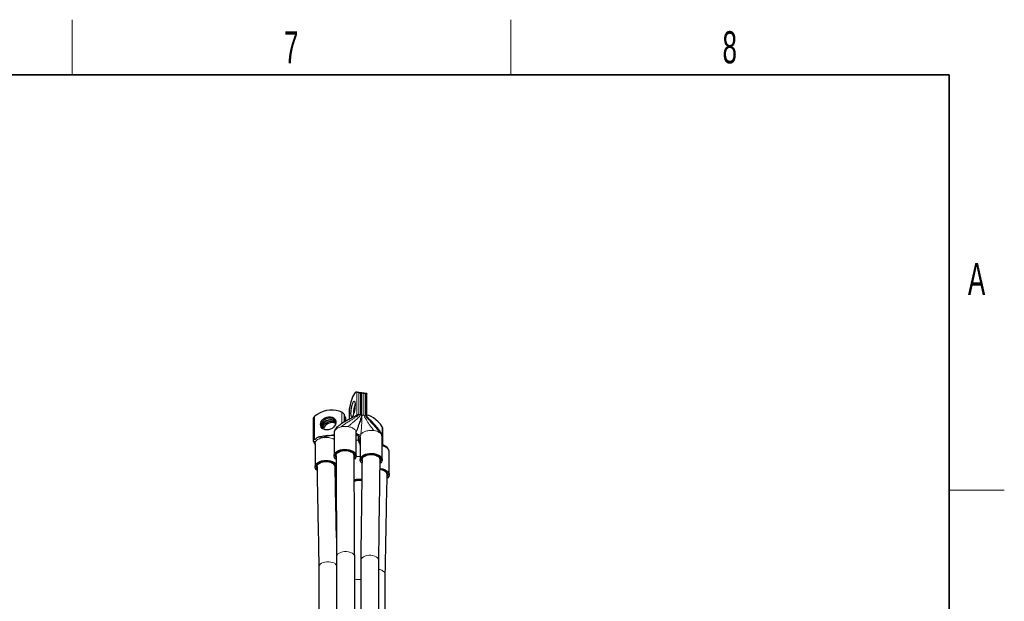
# Model space of a CAD drawing. Header units: millimetres. Extents: x 5 to 418, y 2 to 292.
# Tile 31 of 31: x 307 to 414, y 225 to 288. Entities that reach past the tile are written whole.
import ezdxf

# ---------------------------------------------------------------- set-up
doc = ezdxf.new("R2010")
doc.units = ezdxf.units.MM
doc.layers.add('SLD-0', color=7, linetype='Continuous')
doc.styles.add('SLDTEXTSTYLE0', font='TXT', dxfattribs={"width": 0.605})

msp = doc.modelspace()

# ---------------------------------------------------------------- linework, layer by layer
at = {"color": 7, "linetype": 'Continuous', "lineweight": 25}
for p, q in [((344.0152, 247.8486), (343.4614, 247.9343)), ((343.7176, 247.8676), (343.9022, 247.8391)), ((344.0373, 247.8428), (344.0152, 247.8486)), ((344.569, 247.763), (344.0414, 247.8446)), ((344.0438, 245.3741), (344.0438, 247.8382)), ((344.456, 247.7534), (344.2714, 247.7819)), ((344.569, 247.763), (344.5911, 247.7572)), ((344.5976, 245.2884), (344.5976, 247.7525)), ((342.1023, 245.52), (342.1517, 245.4134)), ((342.6787, 246.1468), (342.6787, 244.9729)), ((342.6852, 246.2086), (342.682, 246.1467)), ((343.1363, 245.5694), (343.1369, 245.5205)), ((343.1376, 245.5692), (343.1381, 245.524)), ((338.7472, 245.0369), (338.7472, 242.6721)), ((342.1582, 244.6901), (342.1582, 245.3912)), ((342.3001, 245.0937), (342.2506, 245.2003)), ((342.3066, 244.7728), (342.3066, 245.0715)), ((339.6154, 244.2444), (339.6359, 244.0918)), ((339.6157, 244.2436), (339.6362, 244.0914)), ((339.6898, 244.0841), (339.6932, 244.0209)), ((341.0215, 243.5071), (341.0215, 241.003)), ((341.024, 243.5069), (341.0217, 243.4926)), ((341.3928, 244.1536), (341.3026, 244.0784)), ((343.4215, 241.003), (343.4215, 243.5071)), ((346.3289, 242.1996), (346.3289, 243.9615)), ((338.7669, 242.5652), (338.8458, 242.4145)), ((338.8956, 242.3542), (338.9304, 242.225)), ((338.9473, 242.3097), (338.9473, 239.8056)), ((340.9565, 243.2395), (340.8839, 243.239)), ((343.6305, 243.1914), (343.6305, 242.7396)), ((343.8549, 243.0688), (343.8549, 240.5647)), ((346.2549, 240.5647), (346.2549, 243.0688)), ((343.1207, 241.2375), (343.0956, 241.3388)), ((347.0082, 241.4333), (347.0093, 241.4476)), ((347.0141, 238.9291), (347.0141, 241.4331)), ((346.7132, 239.1636), (346.6882, 239.2649)), ((341.154, 238.759), (341.2529, 238.7422)), ((341.1552, 238.8476), (341.2531, 238.8332)), ((341.29, 229.9968), (341.29, 212.675)), ((343.2634, 213.8142), (343.2634, 229.9968)), ((343.9174, 229.5904), (343.9174, 214.1917)), ((345.8907, 215.3309), (345.8907, 229.5904)), ((339.3667, 228.8865), (339.3667, 211.5647)), ((346.5947, 222.5962), (346.5947, 228.0737))]:
    msp.add_line(p, q, dxfattribs=at)
at = {"color": 7, "linetype": 'Continuous', "lineweight": 18}
for p, q in [((343.4835, 247.9285), (343.4835, 245.4312)), ((343.7176, 245.5092), (343.7176, 247.8676)), ((343.9022, 247.8391), (343.9022, 245.4806)), ((344.2714, 245.4235), (344.2714, 247.7819)), ((344.456, 247.7534), (344.456, 245.395)), ((341.8682, 245.7369), (341.8682, 244.5112)), ((342.1023, 244.6589), (342.1023, 245.52)), ((342.6852, 244.9763), (342.6852, 246.2086)), ((338.8888, 242.7787), (338.8888, 245.276)), ((342.1517, 245.4134), (342.1517, 244.6864)), ((342.2506, 244.7416), (342.2506, 245.2003)), ((342.3001, 245.0937), (342.3001, 244.7692)), ((343.4708, 245.4037), (343.4835, 245.4312)), ((343.6549, 245.5127), (343.7176, 245.5092)), ((343.7176, 245.5092), (343.9022, 245.4806)), ((344.2714, 245.4235), (344.456, 245.395)), ((344.456, 245.395), (344.5133, 245.3799)), ((341.0452, 243.644), (341.024, 243.5069)), ((341.0559, 243.6543), (341.0452, 243.644)), ((341.867, 244.1689), (341.7914, 244.1538)), ((345.9874, 243.5048), (345.9351, 243.5397)), ((346.2729, 244.1338), (346.2729, 242.226)), ((338.8888, 242.7787), (338.9622, 242.79)), ((339.027, 242.5579), (339.0008, 242.5143)), ((341.0215, 242.8796), (340.9025, 242.848)), ((340.9629, 242.8178), (340.9025, 242.848)), ((341.0215, 242.7763), (340.9629, 242.8178)), ((343.6865, 242.8176), (343.6865, 243.15)), ((343.6865, 242.8176), (343.8216, 242.8956)), ((343.8216, 243.0478), (343.8216, 242.8956)), ((343.8216, 242.8956), (343.8729, 242.9167)), ((343.8785, 243.2057), (343.8761, 243.0687))]:
    msp.add_line(p, q, dxfattribs=at)
at = {"color": 7, "linetype": 'Continuous', "lineweight": 25, "flags": 128}
for points in [[(343.4835, 247.9285), (343.4045, 247.9289), (343.3184, 247.8747), (343.2269, 247.767), (343.1322, 247.6082), (343.0365, 247.4019), (342.9419, 247.1528), (342.8504, 246.8665), (342.7642, 246.5494), (342.6852, 246.2086)], [(342.8601, 245.6121), (342.8661, 245.7884), (342.8839, 245.9811), (342.9125, 246.1801), (342.9504, 246.3745), (342.9955, 246.5538), (343.0454, 246.7084), (343.0974, 246.83), (343.1487, 246.9119), (343.1965, 246.9499), (343.2383, 246.9418), (343.2718, 246.888), (343.2952, 246.7916), (343.3072, 246.6576), (343.3072, 246.4932), (343.2952, 246.3075), (343.2718, 246.1103), (343.2383, 245.9123), (343.1965, 245.7242), (343.1487, 245.5561), (343.0974, 245.417), (343.0454, 245.3146), (342.9955, 245.2542), (342.9504, 245.2392), (342.9125, 245.2703), (342.8839, 245.3459), (342.8661, 245.462), (342.8601, 245.6121)], [(341.8682, 245.7369), (341.5734, 245.8619), (341.2517, 245.9436), (340.9104, 245.9801), (340.5572, 245.9706), (340.1999, 245.9154), (339.8466, 245.8156), (339.5053, 245.6735), (339.1836, 245.4923), (338.8888, 245.276)], [(339.5414, 244.4038), (339.5639, 244.5705), (339.6304, 244.7352), (339.7372, 244.889), (339.8786, 245.0237), (340.0469, 245.1318), (340.2332, 245.2078), (340.4272, 245.2473), (340.6186, 245.2484), (340.7971, 245.2109), (340.953, 245.1369), (341.0779, 245.0304), (341.1652, 244.8971), (341.21, 244.7441), (341.21, 244.5798), (341.1652, 244.413), (341.0779, 244.2527), (340.953, 244.1075), (340.7971, 243.9852), (340.6186, 243.8925), (340.4272, 243.8344), (340.2332, 243.8139), (340.0469, 243.8323), (339.8786, 243.8884), (339.7372, 243.9793), (339.6304, 244.1), (339.5639, 244.2441), (339.5414, 244.4038)], [(341.1951, 244.8154), (341.152, 244.8709), (341.027, 244.9775), (340.8711, 245.0515), (340.6926, 245.0889), (340.5012, 245.0879), (340.3072, 245.0483), (340.121, 244.9724), (339.9526, 244.8642), (339.8113, 244.7295), (339.7044, 244.5757), (339.638, 244.4111), (339.6154, 244.2444)], [(341.1952, 244.815), (341.1523, 244.8702), (341.0274, 244.9767), (340.8715, 245.0507), (340.693, 245.0882), (340.5016, 245.0871), (340.3075, 245.0476), (340.1213, 244.9716), (339.953, 244.8634), (339.8116, 244.7288), (339.7048, 244.575), (339.6383, 244.4103), (339.6157, 244.2436)], [(341.2123, 244.726), (341.1014, 244.8172), (340.9455, 244.8912), (340.767, 244.9287), (340.5756, 244.9276), (340.3815, 244.8881), (340.1953, 244.8121), (340.027, 244.704), (339.8856, 244.5693), (339.7788, 244.4155), (339.7123, 244.2508), (339.6898, 244.0841)], [(339.6932, 244.0209), (339.6954, 244.1672), (339.7403, 244.334), (339.8275, 244.4943), (339.9524, 244.6395), (340.1083, 244.7618), (340.2868, 244.8544), (340.4782, 244.9126), (340.6723, 244.933), (340.8585, 244.9147), (341.0268, 244.8586), (341.1682, 244.7677), (341.2123, 244.726)], [(339.7647, 243.9572), (339.7695, 244.0077), (339.8143, 244.1745), (339.9015, 244.3348), (340.0265, 244.48), (340.1824, 244.6023), (340.3608, 244.695), (340.5523, 244.7531), (340.7463, 244.7736), (340.9325, 244.7552), (341.1008, 244.6991), (341.2148, 244.6303)], [(339.765, 243.9569), (339.7698, 244.007), (339.8146, 244.1738), (339.9019, 244.3341), (340.0268, 244.4793), (340.1827, 244.6015), (340.3612, 244.6942), (340.5526, 244.7524), (340.7466, 244.7728), (340.9328, 244.7545), (341.1012, 244.6984), (341.2148, 244.6298)], [(346.2729, 244.1338), (346.0571, 244.4291), (345.8216, 244.6964), (345.5718, 244.93), (345.3132, 245.1244), (345.0516, 245.2754), (344.793, 245.3796), (344.5976, 245.4266)], [(341.2258, 240.6163), (341.1674, 240.672), (341.0735, 240.8012), (341.0267, 240.9388), (341.0287, 241.0789), (341.0796, 241.216), (341.1772, 241.3443), (341.3176, 241.4587), (341.495, 241.5544), (341.7021, 241.6275), (341.9305, 241.6751), (342.1708, 241.6951), (342.4132, 241.6869), (342.6477, 241.6506), (342.8648, 241.5878), (343.0556, 241.5011), (343.2122, 241.3939), (343.3282, 241.2708), (343.3989, 241.1367), (343.4214, 240.9972), (343.3948, 240.8578), (343.3202, 240.7245), (343.2258, 240.6239)], [(341.2158, 240.8288), (341.1981, 240.8674), (341.1715, 240.9975), (341.194, 241.128), (341.2646, 241.2526), (341.3799, 241.3655), (341.5345, 241.4614), (341.7213, 241.536), (341.9315, 241.5856), (342.1552, 241.608), (342.382, 241.602), (342.6013, 241.5681), (342.8029, 241.5078), (342.9772, 241.4238), (343.1163, 241.3202), (343.2135, 241.2017), (343.2643, 241.074), (343.2663, 240.9429), (343.2195, 240.8147), (343.2138, 240.8048)], [(341.2348, 241.0035), (341.241, 241.0668), (341.2902, 241.1911), (341.3861, 241.3061), (341.5238, 241.4058), (341.6965, 241.4853), (341.8956, 241.5406), (342.111, 241.569), (342.332, 241.569), (342.5474, 241.5406), (342.7464, 241.4853), (342.9192, 241.4058)], [(341.3474, 241.3388), (341.3249, 241.2604), (341.3223, 241.2375)], [(344.0514, 240.1848), (343.9482, 240.2969), (343.8774, 240.431), (343.8549, 240.5706), (343.8815, 240.7099), (343.9562, 240.8433), (344.0758, 240.9653), (344.2355, 241.0708), (344.4287, 241.1557), (344.6476, 241.2164), (344.8832, 241.2504), (345.1258, 241.2563), (345.3655, 241.2339)], [(345.3655, 241.2339), (345.5924, 241.1841), (345.7974, 241.1089), (345.9719, 241.0115), (346.109, 240.8958), (346.2028, 240.7665), (346.2497, 240.629), (346.2476, 240.4888), (346.1968, 240.3518), (346.0991, 240.2234), (346.0478, 240.1757)], [(338.9882, 239.6263), (338.9494, 239.7647), (338.9597, 239.9047), (339.0185, 240.0407), (339.1236, 240.1671), (339.2706, 240.2786), (339.4535, 240.3708), (339.6648, 240.4399), (339.8958, 240.483), (340.1372, 240.4983), (340.3789, 240.4853), (340.6112, 240.4445), (340.8245, 240.3775), (341.01, 240.2871), (341.1603, 240.177), (341.2594, 240.0659)], [(339.157, 239.6041), (339.1331, 239.6487), (339.0984, 239.7783), (339.1127, 239.9091), (339.1754, 240.0351), (339.2836, 240.1503), (339.4321, 240.2494), (339.6141, 240.3278), (339.821, 240.3818), (340.0432, 240.4088), (340.2702, 240.4076), (340.4915, 240.3783), (340.6967, 240.3222), (340.8762, 240.2419), (341.0217, 240.1412), (341.1262, 240.0249), (341.185, 239.8983), (341.1952, 239.7673), (341.1565, 239.6382), (341.1514, 239.6283)], [(339.1607, 239.8026), (339.1668, 239.8694), (339.216, 239.9937), (339.3119, 240.1087), (339.4496, 240.2084), (339.6224, 240.2879), (339.8214, 240.3432), (340.0368, 240.3716), (340.2578, 240.3716), (340.4732, 240.3432), (340.6722, 240.2879), (340.845, 240.2084)], [(344.0465, 240.3957), (344.0121, 240.4938), (344.01, 240.6248), (344.0568, 240.7531), (344.1503, 240.8725), (344.2861, 240.9776), (344.4578, 241.0634), (344.6574, 241.1258), (344.8757, 241.162), (345.1022, 241.1703), (345.3266, 241.1502)], [(344.0682, 240.5686), (344.0744, 240.6285), (344.1236, 240.7529), (344.2194, 240.8678), (344.3572, 240.9675), (344.5299, 241.047), (344.729, 241.1024), (344.9444, 241.1307), (345.1653, 241.1307), (345.3807, 241.1024), (345.5798, 241.047), (345.7525, 240.9675)], [(344.1807, 240.9006), (344.1735, 240.8819), (344.1557, 240.7992)], [(345.3266, 241.1502), (345.5383, 241.1028), (345.7274, 241.0302), (345.885, 240.9359), (346.0038, 240.8242), (346.0782, 240.7004), (346.1048, 240.5702), (346.0823, 240.4398), (346.0459, 240.3645)], [(345.954, 240.7992), (345.9454, 240.8522), (345.929, 240.9006)], [(339.1674, 239.4057), (339.0744, 239.4953), (338.9882, 239.6263)], [(339.2732, 240.1414), (339.2659, 240.1228), (339.2481, 240.0401)], [(341.0465, 240.0401), (341.0378, 240.0931), (341.0214, 240.1414)], [(341.2639, 239.5519), (341.2291, 239.5058), (341.1475, 239.4228)], [(346.0305, 239.5222), (346.1223, 239.5085), (346.3308, 239.4567), (346.5152, 239.3803), (346.6669, 239.2827), (346.7786, 239.1686), (346.8453, 239.0433), (346.8637, 238.9126), (346.833, 238.7828), (346.8161, 238.7479)], [(346.0318, 239.6103), (346.0853, 239.6039), (346.3151, 239.5585), (346.5243, 239.4874), (346.7045, 239.3935), (346.8482, 239.2805), (346.9496, 239.1531), (347.0045, 239.0166), (347.0106, 238.8765), (346.9678, 238.7385), (346.8777, 238.6083), (346.8126, 238.5449)], [(341.16, 238.7204), (341.2324, 238.7076), (341.2529, 238.7033)]]:
    msp.add_lwpolyline(points, dxfattribs=at)
at = {"color": 7, "linetype": 'Continuous', "lineweight": 18, "flags": 128}
for points in [[(341.29, 229.9968), (341.2962, 230.0606), (341.3454, 230.185), (341.4413, 230.2999), (341.579, 230.3996), (341.7518, 230.4791), (341.9508, 230.5345), (342.1662, 230.5629), (342.3872, 230.5629), (342.6026, 230.5345), (342.8016, 230.4791), (342.9744, 230.3996)], [(339.3667, 228.8865), (339.3729, 228.9503), (339.4221, 229.0747), (339.5179, 229.1896), (339.6557, 229.2893), (339.8284, 229.3688), (340.0275, 229.4242), (340.2429, 229.4525), (340.4638, 229.4525), (340.6792, 229.4242), (340.8783, 229.3688), (341.051, 229.2893)], [(343.9174, 229.5904), (343.9236, 229.6542), (343.9727, 229.7786), (344.0686, 229.8935), (344.2063, 229.9932), (344.3791, 230.0727), (344.5781, 230.1281), (344.7935, 230.1565), (345.0145, 230.1565), (345.2299, 230.1281), (345.429, 230.0727), (345.6017, 229.9932)]]:
    msp.add_lwpolyline(points, dxfattribs=at)
at = {"color": 7, "linetype": 'Continuous', "lineweight": 25}
for centre, radius, start, end in [((346.6682, 245.539), 3.532, 162.049084, 179.506655), ((346.6736, 245.5383), 3.5361, 162.122902, 179.499786), ((340.794, 243.6382), 0.9767, 65.409315, 164.387608), ((342.7254, 240.9618), 0.4844, 4.719078, 66.419806), ((340.6502, 239.7633), 0.4858, 5.301393, 66.364466), ((345.5599, 240.5248), 0.4828, 4.066414, 66.481273), ((345.8749, 238.1618), 1.3321, 61.441431, 83.318901), ((346.3194, 238.8895), 0.4824, 3.875501, 66.49914), ((343.7409, 236.6126), 1.7261, 79.850574, 107.88274), ((343.7412, 236.4154), 2.0093, 81.288666, 105.240399), ((343.7403, 236.7023), 1.6003, 79.031249, 109.231744)]:
    msp.add_arc(centre, radius, start, end, dxfattribs=at)
at = {"color": 7, "linetype": 'Continuous', "lineweight": 18}
for centre, radius, start, end in [((341.5013, 243.4833), 0.4836, 149.605192, 160.597885), ((340.1336, 241.0621), 1.9395, 96.616907, 100.969171), ((344.3347, 243.0451), 0.4836, 149.605192, 160.597885), ((346.0964, 240.9441), 1.1308, 56.88414, 63.121237), ((342.7803, 229.9553), 0.4849, 4.919312, 66.400829), ((345.4076, 229.5489), 0.4849, 4.919312, 66.400829), ((340.7758, 228.7558), 0.6003, 31.065539, 62.709732), ((345.6791, 227.3312), 1.3055, 61.314874, 80.671203), ((346.1116, 228.0321), 0.4849, 4.919312, 66.400829), ((343.6853, 225.8843), 1.6491, 81.90992, 104.823691)]:
    msp.add_arc(centre, radius, start, end, dxfattribs=at)
at = {"color": 7, "linetype": 'Continuous', "lineweight": 25}
for points, knots in [([(343.7176, 247.8676), (343.7006, 247.8705), (343.6666, 247.8764), (343.6113, 247.8895), (343.5537, 247.9054), (343.5063, 247.9205), (343.4906, 247.926), (343.4835, 247.9285)], [0, 0, 0, 0, 0.14705986, 0.2933771, 0.5019879, 0.77774161, 1, 1, 1, 1]), ([(344.0405, 247.8383), (344.0414, 247.8375), (344.0453, 247.8342), (344.0222, 247.8306), (343.9797, 247.8306), (343.9394, 247.8337), (343.9126, 247.8376), (343.9022, 247.8391)], [0, 0, 0, 0, 0.11332387, 0.48571743, 0.70575634, 0.88528062, 1, 1, 1, 1]), ([(344.2714, 247.7819), (344.2544, 247.7849), (344.2204, 247.7907), (344.1651, 247.8038), (344.1075, 247.8198), (344.0601, 247.8348), (344.0444, 247.8404), (344.0373, 247.8428)], [0, 0, 0, 0, 0.14705986, 0.2933771, 0.5019879, 0.77774161, 1, 1, 1, 1]), ([(344.5943, 247.7526), (344.5952, 247.7518), (344.5991, 247.7485), (344.576, 247.745), (344.5335, 247.7449), (344.4932, 247.7481), (344.4664, 247.7519), (344.456, 247.7534)], [0, 0, 0, 0, 0.11332387, 0.48571743, 0.70575634, 0.88528062, 1, 1, 1, 1]), ([(342.1023, 245.52), (342.0964, 245.5305), (342.0848, 245.5516), (342.0496, 245.5948), (341.9975, 245.6474), (341.9328, 245.6997), (341.8881, 245.7254), (341.8682, 245.7369)], [0, 0, 0, 0, 0.14705986, 0.2933771, 0.5019879, 0.77774161, 1, 1, 1, 1]), ([(338.8888, 245.276), (338.8654, 245.2539), (338.8161, 245.2075), (338.7703, 245.1304), (338.7487, 245.07), (338.7487, 245.0454), (338.7486, 245.0369)], [0, 0, 0, 0, 0.32289118, 0.67844273, 0.88853007, 1, 1, 1, 1]), ([(343.4712, 245.4041), (343.4656, 245.3994), (343.4388, 245.3772), (343.3448, 245.324), (343.2027, 245.245), (343.0067, 245.1424), (342.7595, 245.0156), (342.4406, 244.8503), (342.066, 244.6409), (341.6957, 244.4197), (341.4832, 244.2331), (341.3928, 244.1536)], [0, 0, 0, 0, 0.01343786, 0.06321828, 0.13895749, 0.22000593, 0.33183948, 0.47828904, 0.65618368, 0.85361558, 1, 1, 1, 1]), ([(342.1568, 245.3912), (342.1572, 245.393), (342.1585, 245.398), (342.1544, 245.4074), (342.1517, 245.4134)], [0, 0, 0, 0, 0.35367011, 1, 1, 1, 1]), ([(342.2506, 245.2003), (342.2448, 245.2108), (342.2332, 245.2318), (342.2004, 245.2726), (342.1732, 245.299), (342.1582, 245.3135)], [0, 0, 0, 0, 0.31226024, 0.62294361, 1, 1, 1, 1]), ([(342.3052, 245.0715), (342.3056, 245.0733), (342.3069, 245.0783), (342.3028, 245.0877), (342.3001, 245.0937)], [0, 0, 0, 0, 0.35367011, 1, 1, 1, 1]), ([(343.471, 245.4042), (343.4723, 245.4057), (343.4766, 245.4108), (343.4819, 245.4199), (343.483, 245.4276), (343.4835, 245.4312)], [0, 0, 0, 0, 0.18919751, 0.62744082, 1, 1, 1, 1]), ([(343.9143, 244.9444), (343.9108, 244.9345), (343.8751, 244.8334), (343.7986, 244.6356), (343.6843, 244.3268), (343.5704, 244.0147), (343.5048, 243.7975), (343.4761, 243.7023)], [0, 0, 0, 0, 0.02370106, 0.24146448, 0.48173585, 0.77287102, 1, 1, 1, 1]), ([(343.8904, 244.8785), (343.9277, 244.9825), (343.9779, 245.1228), (344.0325, 245.2924), (344.0404, 245.3559), (344.0435, 245.381)], [0, 0, 0, 0, 0.6342635, 0.85571797, 1, 1, 1, 1]), ([(346.2548, 243.0661), (346.2425, 243.1534), (346.215, 243.3495), (346.0497, 243.6354), (345.8388, 243.9285), (345.5052, 244.3206), (345.1461, 244.6926), (344.8288, 245.0166), (344.6809, 245.1759), (344.6204, 245.2492), (344.6026, 245.2776), (344.5976, 245.2893), (344.5974, 245.2933), (344.5973, 245.2953)], [0, 0, 0, 0, 0.09710089, 0.21814688, 0.35087447, 0.48326181, 0.75937746, 0.89445869, 0.95760833, 0.98200225, 0.9915246, 0.99579728, 1, 1, 1, 1]), ([(341.0413, 243.6574), (341.041, 243.6563), (341.0403, 243.6544), (341.039, 243.65), (341.0377, 243.6447), (341.0357, 243.6361), (341.033, 243.6233), (341.0245, 243.5778), (341.0229, 243.5429), (341.0216, 243.5129)], [0, 0, 0, 0, 0.03200292, 0.06262545, 0.09444947, 0.12959918, 0.21479619, 0.32399567, 1, 1, 1, 1]), ([(341.1349, 243.8333), (341.134, 243.8319), (341.12, 243.8106), (341.0982, 243.7717), (341.0733, 243.7262), (341.0584, 243.6965), (341.0506, 243.6799), (341.0447, 243.6664), (341.0424, 243.6603), (341.0413, 243.6574)], [0, 0, 0, 0, 0.02724711, 0.41647954, 0.69291496, 0.79145651, 0.86969252, 0.93611775, 1, 1, 1, 1]), ([(341.0842, 243.728), (341.1138, 243.8006), (341.1787, 243.9595), (341.3809, 244.1596), (341.5403, 244.296), (341.638, 244.3594), (341.6453, 244.3642)], [0, 0, 0, 0, 0.27212809, 0.59605464, 0.96981394, 1, 1, 1, 1]), ([(343.4213, 243.4963), (343.4213, 243.4957), (343.4212, 243.4947), (343.4228, 243.503), (343.4254, 243.5151), (343.4294, 243.5326), (343.4326, 243.5453), (343.4343, 243.5521)], [0, 0, 0, 0, 0.29117849, 0.47604766, 0.63870863, 0.80479021, 1, 1, 1, 1]), ([(346.3272, 243.9616), (346.3277, 243.966), (346.3315, 243.9995), (346.3136, 244.0615), (346.2855, 244.1115), (346.2729, 244.1338)], [0, 0, 0, 0, 0.07588714, 0.5875766, 1, 1, 1, 1]), ([(338.7472, 242.6739), (338.7473, 242.6674), (338.7474, 242.6538), (338.749, 242.6298), (338.755, 242.5917), (338.7618, 242.5765), (338.7669, 242.5652)], [0, 0, 0, 0, 0.0736104, 0.15643678, 0.36919158, 1, 1, 1, 1]), ([(338.7572, 242.5952), (338.7587, 242.5873), (338.7612, 242.5738), (338.7648, 242.5711), (338.7663, 242.5699)], [0, 0, 0, 0, 0.58352758, 1, 1, 1, 1]), ([(338.9505, 242.2931), (338.9371, 242.3081), (338.9113, 242.3369), (338.874, 242.3743), (338.8527, 242.4066), (338.8461, 242.4167)], [0, 0, 0, 0, 0.42998965, 0.823025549, 1, 1, 1, 1]), ([(338.9021, 242.3239), (338.9035, 242.3129), (338.9067, 242.2872), (338.9173, 242.2565), (338.9255, 242.2381), (338.9269, 242.2348)], [0, 0, 0, 0, 0.38320344, 0.8914381, 1, 1, 1, 1]), ([(338.905, 242.7488), (338.9191, 242.757), (338.9532, 242.7769), (339.0231, 242.8501), (339.1264, 242.9301), (339.2044, 242.9962), (339.2696, 243.0122), (339.2727, 243.0129)], [0, 0, 0, 0, 0.16457881, 0.3975676, 0.66852511, 0.98408257, 1, 1, 1, 1]), ([(340.3646, 243.1934), (340.3384, 243.1906), (340.1171, 243.167), (339.8027, 243.1168), (339.4888, 243.0612), (339.3412, 243.0329), (339.2904, 243.0191), (339.2713, 243.0139)], [0, 0, 0, 0, 0.069801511, 0.588382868, 0.843082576, 0.940899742, 1, 1, 1, 1]), ([(339.9101, 242.9888), (339.9696, 243.0315), (340.0998, 243.1251), (340.3121, 243.1894), (340.5558, 243.232), (340.7965, 243.2441), (340.9542, 243.2382), (341.0215, 243.2356)], [0, 0, 0, 0, 0.149930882, 0.328400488, 0.534325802, 0.801415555, 1, 1, 1, 1]), ([(343.4215, 243.3512), (343.4355, 243.3388), (343.5232, 243.2611), (343.6628, 243.17), (343.7852, 243.0777), (343.8458, 243.0265), (343.8506, 243.0283), (343.8527, 243.0291)], [0, 0, 0, 0, 0.06056954, 0.37810381, 0.61105006, 0.83919596, 1, 1, 1, 1]), ([(343.6305, 242.7393), (343.6316, 242.7285), (343.6368, 242.6784), (343.7146, 242.5473), (343.7966, 242.4424), (343.8549, 242.368)], [0, 0, 0, 0, 0.074089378, 0.342398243, 1, 1, 1, 1]), ([(346.8147, 241.923), (346.8096, 241.9272), (346.7699, 241.96), (346.6375, 242.0362), (346.4655, 242.1375), (346.3203, 242.2042), (346.2729, 242.226)], [0, 0, 0, 0, 0.03206322, 0.25118713, 0.75553921, 1, 1, 1, 1]), ([(346.7142, 241.8912), (346.7448, 241.9047), (346.805, 241.9312), (346.8091, 241.9244), (346.8111, 241.921)], [0, 0, 0, 0, 0.50692802, 1, 1, 1, 1]), ([(347.014, 241.4475), (347.0136, 241.4635), (347.0127, 241.496), (347.003, 241.5584), (346.9865, 241.6264), (346.9533, 241.7259), (346.8945, 241.8319), (346.8392, 241.895), (346.8146, 241.9231)], [0, 0, 0, 0, 0.09673371, 0.19688544, 0.31059593, 0.44396675, 0.75259804, 1, 1, 1, 1]), ([(341.2348, 241.0036), (341.2451, 239.0763), (341.2581, 236.652), (341.2762, 232.9854), (341.2843, 231.2437), (341.29, 229.9995)], [0, 0, 0, 0, 0.52546736, 0.66099293, 1, 1, 1, 1]), ([(343.2634, 229.9945), (343.2566, 231.2382), (343.2473, 232.9791), (343.2285, 236.6497), (343.2172, 239.0747), (343.2081, 241.0021)], [0, 0, 0, 0, 0.33915564, 0.47475089, 1, 1, 1, 1]), ([(344.0682, 240.5688), (344.0445, 238.6354), (343.9997, 234.9792), (343.9438, 231.3224), (343.9175, 229.5993)], [0, 0, 0, 0, 0.52879146, 1, 1, 1, 1]), ([(345.8906, 229.583), (345.9117, 231.3087), (345.9563, 234.9672), (346.012, 238.6263), (346.0415, 240.5594)], [0, 0, 0, 0, 0.47171499, 1, 1, 1, 1]), ([(339.1607, 239.8026), (339.1917, 238.1551), (339.2604, 234.514), (339.3291, 230.8755), (339.3667, 228.8834)], [0, 0, 0, 0, 0.452480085, 1, 1, 1, 1]), ([(341.2804, 232.0497), (341.2692, 232.6437), (341.2204, 235.2311), (341.1716, 237.8166), (341.134, 239.8086)], [0, 0, 0, 0, 0.22957031, 1, 1, 1, 1]), ([(346.5946, 228.0674), (346.6092, 228.8519), (346.6282, 229.8716), (346.6599, 231.5609), (346.7134, 234.397), (346.7635, 236.9944), (346.8007, 238.9224)], [0, 0, 0, 0, 0.216796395, 0.281782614, 0.466854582, 1, 1, 1, 1])]:
    msp.add_open_spline(points, degree=3, knots=knots, dxfattribs=at)
at = {"color": 7, "linetype": 'Continuous', "lineweight": 18}
for points, knots in [([(343.7176, 245.5092), (343.7165, 245.5025), (343.714, 245.4875), (343.6988, 245.4644), (343.6629, 245.4215), (343.5545, 245.3286), (343.3564, 245.1916), (343.0813, 245.0158), (342.7583, 244.8161), (342.412, 244.5986), (342.0759, 244.3824), (341.8792, 244.2243), (341.7914, 244.1538)], [0, 0, 0, 0, 0.00988574, 0.02239927, 0.03789354, 0.08621346, 0.20876295, 0.34724353, 0.50117072, 0.68829522, 0.86095872, 1, 1, 1, 1]), ([(343.9022, 245.4806), (343.9004, 245.4701), (343.8961, 245.4455), (343.866, 245.3943), (343.7891, 245.2925), (343.6467, 245.1448), (343.4506, 244.9587), (343.2204, 244.7533), (342.9738, 244.5417), (342.7333, 244.341), (342.5943, 244.2272), (342.5321, 244.1762)], [0, 0, 0, 0, 0.01864079, 0.04336367, 0.0948291, 0.22017393, 0.358654, 0.51082704, 0.69442582, 0.86320306, 1, 1, 1, 1]), ([(344.0316, 245.3034), (344.0285, 245.2899), (344.0178, 245.2424), (343.9785, 245.1211), (343.9404, 245.0161), (343.9143, 244.9444)], [0, 0, 0, 0, 0.11252149, 0.39366386, 1, 1, 1, 1]), ([(343.9175, 243.2898), (343.9387, 243.4138), (343.9861, 243.6923), (344.0118, 244.129), (344.0283, 244.5367), (344.0347, 244.8699), (344.037, 245.0947), (344.0374, 245.2388), (344.0374, 245.3139), (344.0373, 245.3359), (344.0373, 245.3455)], [0, 0, 0, 0, 0.18200833, 0.40836622, 0.64118604, 0.77966821, 0.89331587, 0.96487475, 0.9846846, 1, 1, 1, 1]), ([(345.3655, 243.7379), (345.3103, 243.8038), (345.1873, 243.9507), (345.0008, 244.2045), (344.8033, 244.4856), (344.621, 244.7609), (344.4682, 245.0066), (344.3587, 245.1987), (344.298, 245.3249), (344.2746, 245.393), (344.2724, 245.4142), (344.2714, 245.4235)], [0, 0, 0, 0, 0.12978098, 0.28936536, 0.46395388, 0.63753626, 0.77651129, 0.89112955, 0.96384889, 0.98416969, 1, 1, 1, 1]), ([(344.456, 245.395), (344.4569, 245.388), (344.459, 245.3723), (344.4716, 245.3449), (344.5016, 245.2917), (344.5917, 245.1682), (344.7555, 244.9751), (344.9812, 244.7219), (345.2438, 244.4316), (345.5204, 244.1178), (345.7844, 243.8088), (345.9248, 243.5985), (345.9874, 243.5048)], [0, 0, 0, 0, 0.00988574, 0.02239927, 0.03789354, 0.08621346, 0.20876295, 0.34724353, 0.50117072, 0.68829522, 0.86095872, 1, 1, 1, 1]), ([(344.5133, 245.3799), (344.5286, 245.3726), (344.5592, 245.3582), (344.5885, 245.3284), (344.5939, 245.3067), (344.5965, 245.2963)], [0, 0, 0, 0, 0.342345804, 0.684691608, 1, 1, 1, 1]), ([(343.4003, 243.5072), (343.4048, 243.5483), (343.4187, 243.6764), (343.2595, 243.8797), (342.9575, 244.0809), (342.6739, 244.1444), (342.5321, 244.1762)], [0, 0, 0, 0, 0.13595902, 0.42397268, 0.71198634, 1, 1, 1, 1]), ([(343.4144, 243.4451), (343.4341, 243.4341), (343.4909, 243.4023), (343.5928, 243.3577), (343.7097, 243.3058), (343.817, 243.2581), (343.8595, 243.2219), (343.8785, 243.2057)], [0, 0, 0, 0, 0.11127972, 0.32101155, 0.57514216, 0.80978174, 1, 1, 1, 1]), ([(343.4761, 243.7023), (343.4705, 243.685), (343.4469, 243.6114), (343.4325, 243.5352), (343.4215, 243.477)], [0, 0, 0, 0, 0.23620761, 1, 1, 1, 1]), ([(346.2524, 243.0689), (346.2532, 243.0737), (346.2626, 243.129), (346.2253, 243.2352), (346.1414, 243.3802), (346.0388, 243.4632), (345.9874, 243.5048)], [0, 0, 0, 0, 0.03068111, 0.3537874, 0.6768937, 1, 1, 1, 1]), ([(338.7663, 242.5699), (338.7708, 242.5633), (338.7818, 242.5468), (338.8056, 242.5484), (338.8396, 242.5536), (338.8863, 242.5634), (338.9405, 242.5724), (339.0003, 242.5624), (339.027, 242.5579)], [0, 0, 0, 0, 0.10574816, 0.26225817, 0.43622584, 0.64771295, 0.8428563, 1, 1, 1, 1]), ([(338.8888, 242.7787), (338.889, 242.7746), (338.8893, 242.7655), (338.8911, 242.7577), (338.8956, 242.7486), (338.9001, 242.7454), (338.9047, 242.7485), (338.905, 242.7488)], [0, 0, 0, 0, 0.10932011, 0.24515599, 0.41476084, 0.95710962, 1, 1, 1, 1]), ([(339.0008, 242.5143), (338.9684, 242.4506), (338.9338, 242.3827), (338.9493, 242.3142), (338.9503, 242.3099)], [0, 0, 0, 0, 0.93687693, 1, 1, 1, 1]), ([(339.2727, 243.0129), (339.3235, 243.0299), (339.4102, 243.0589), (339.5691, 243.0591), (339.7039, 242.9951), (339.7646, 242.9662)], [0, 0, 0, 0, 0.43734334, 0.7470202, 1, 1, 1, 1]), ([(343.6306, 242.7393), (343.6306, 242.7394), (343.6256, 242.7535), (343.6415, 242.7836), (343.6715, 242.8063), (343.6865, 242.8176)], [0, 0, 0, 0, 0.0031383, 0.50156915, 1, 1, 1, 1]), ([(343.8549, 242.6278), (343.8326, 242.6443), (343.778, 242.6845), (343.7226, 242.7399), (343.6909, 242.7896), (343.6878, 242.8091), (343.6865, 242.8176)], [0, 0, 0, 0, 0.3160342, 0.77288493, 0.90054794, 1, 1, 1, 1]), ([(343.7027, 242.5758), (343.7126, 242.5428), (343.7477, 242.4264), (343.8012, 242.2878), (343.8447, 242.1836), (343.8549, 242.1594)], [0, 0, 0, 0, 0.23290067, 0.82139924, 1, 1, 1, 1]), ([(343.8216, 242.8956), (343.8226, 242.8893), (343.8249, 242.875), (343.8377, 242.8572), (343.849, 242.8463), (343.8549, 242.8407)], [0, 0, 0, 0, 0.27460907, 0.62221382, 1, 1, 1, 1]), ([(346.2549, 242.237), (346.3081, 242.2107), (346.4421, 242.1446), (346.5454, 242.0249), (346.6076, 241.9528)], [0, 0, 0, 0, 0.39692855, 1, 1, 1, 1]), ([(346.6076, 241.9528), (346.5388, 241.985), (346.4311, 242.0355), (346.3016, 242.0631), (346.2549, 242.073)], [0, 0, 0, 0, 0.63925645, 1, 1, 1, 1]), ([(347.0093, 241.4476), (347.0104, 241.4573), (347.017, 241.5176), (346.972, 241.6277), (346.8769, 241.7705), (346.7684, 241.851), (346.7142, 241.8912)], [0, 0, 0, 0, 0.05981804, 0.37321203, 0.68660601, 1, 1, 1, 1]), ([(343.8549, 240.9142), (343.8039, 240.9206), (343.6455, 240.9406), (343.49, 240.9088), (343.3846, 240.8871)], [0, 0, 0, 0, 0.32201399, 1, 1, 1, 1])]:
    msp.add_open_spline(points, degree=3, knots=knots, dxfattribs=at)
for points in [[(343.4835, 245.4312), (343.4904, 245.4419), (343.504, 245.4634), (343.5449, 245.489), (343.5961, 245.5072), (343.6353, 245.5109), (343.6549, 245.5127)], [(343.9022, 245.4806), (343.9256, 245.4753), (343.9725, 245.4646), (344.0221, 245.4305), (344.0485, 245.3887), (344.041, 245.3599), (344.0373, 245.3455)], [(344.0373, 245.3455), (344.0466, 245.359), (344.0651, 245.3861), (344.1241, 245.4147), (344.1966, 245.4299), (344.2465, 245.4257), (344.2714, 245.4235)], [(341.7914, 244.1538), (341.7113, 244.1326), (341.5509, 244.0902), (341.3493, 243.9899), (341.1842, 243.8694), (341.1175, 243.7752), (341.0842, 243.728)], [(342.5321, 244.1762), (342.4208, 244.1886), (342.1982, 244.2133), (341.9774, 244.1837), (341.867, 244.1689)], [(345.3655, 243.7379), (345.2153, 243.7512), (344.9151, 243.7778), (344.4756, 243.6924), (344.1092, 243.5284), (343.9814, 243.3693), (343.9175, 243.2898)], [(345.9351, 243.5397), (345.8523, 243.5843), (345.6867, 243.6737), (345.4725, 243.7165), (345.3655, 243.7379)], [(338.7477, 242.6798), (338.7508, 242.6911), (338.7571, 242.7137), (338.7887, 242.7433), (338.833, 242.7669), (338.8702, 242.7748), (338.8888, 242.7787)], [(339.7646, 242.9662), (339.6829, 242.947), (339.5197, 242.9085), (339.3109, 242.8132), (339.1372, 242.6968), (339.0637, 242.6042), (339.027, 242.5579)], [(340.9025, 242.848), (340.8306, 242.8775), (340.6868, 242.9365), (340.4356, 242.9872), (340.1722, 243.0094), (339.9975, 242.9956), (339.9101, 242.9888)], [(343.4162, 242.6616), (343.4359, 242.6706), (343.4754, 242.6887), (343.5513, 242.6965), (343.6272, 242.6887), (343.6667, 242.6706), (343.6865, 242.6616)]]:
    msp.add_open_spline(points, degree=3, dxfattribs=at)
at = {"layer": 'SLD-0', "lineweight": 18}
for p, q in [((312.5, 282.5), (312.5, 288.5)), ((360.25, 282.5), (360.25, 288.5)), ((408, 237.25), (414, 237.25))]:
    msp.add_line(p, q, dxfattribs=at)
at = {"layer": 'SLD-0', "lineweight": 35}
for p, q in [((408, 282.5), (26, 282.5)), ((408, 12), (408, 282.5))]:
    msp.add_line(p, q, dxfattribs=at)

# ---------------------------------------------------------------- texts
at = {"layer": 'SLD-0', "char_height": 3.5, "attachment_point": 2, "style": 'SLDTEXTSTYLE0'}
for s, insert in [('7', (336.3527, 287.243)), ('8', (384.1027, 287.243)), ('A', (410.9816, 262.0011))]:
    msp.add_mtext(s, dxfattribs=dict(at, insert=insert))

doc.saveas('drawing.dxf')
